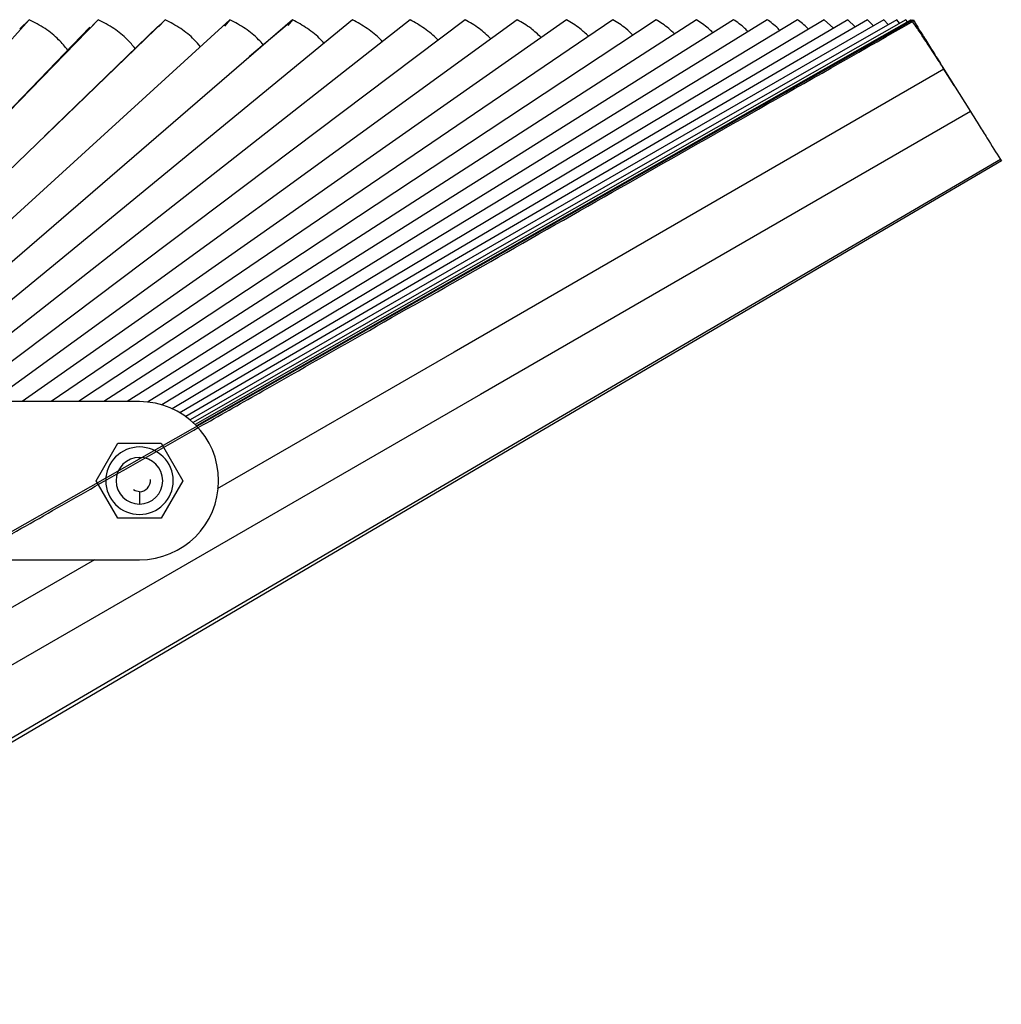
# Paper-space layout '_Top' of a CAD drawing. Header units: millimetres. Extents: x -229 to 229, y -63 to 59.
# Tile 6 of 6: x 111 to 229, y -63 to 55. Entities that reach past the tile are written whole.
import ezdxf

# ---------------------------------------------------------------- set-up
doc = ezdxf.new("R2010")
doc.units = ezdxf.units.MM

psp = doc.layouts.new('_Top')

# ---------------------------------------------------------------- linework, layer by layer
at = {"color": 7, "linetype": 'Continuous', "lineweight": 25}
for p, q in [((111.77, 55.36), (70.31, 9.5)), ((120.05, 55.36), (75.52, 9.5)), ((128.08, 55.36), (80.57, 9.5)), ((135.86, 55.36), (85.47, 9.5)), ((143.37, 55.36), (90.19, 9.5)), ((150.59, 55.36), (94.73, 9.5)), ((157.5, 55.36), (99.08, 9.5)), ((119.03, 54.46), (101.43, 36.19)), ((164.1, 55.36), (103.23, 9.5)), ((170.37, 55.36), (107.17, 9.5)), ((111.77, 55.36), (110.64, 54.28)), ((176.29, 55.36), (110.9, 9.5)), ((127.21, 54.56), (113.59, 41.36)), ((181.86, 55.36), (114.4, 9.5)), ((187.06, 55.36), (117.68, 9.5)), ((120.05, 55.36), (119.1, 54.4)), ((191.89, 55.36), (120.71, 9.5)), ((196.33, 55.36), (123.51, 9.5)), ((200.37, 55.36), (125.97, 9.45)), ((128.08, 55.36), (127.29, 54.49)), ((204.01, 55.36), (127.7, 9.11)), ((207.24, 55.36), (128.94, 8.65)), ((210.06, 55.36), (129.86, 8.16)), ((212.45, 55.36), (130.56, 7.7)), ((214.41, 55.36), (131.07, 7.31)), ((215.94, 55.36), (131.44, 6.98)), ((217.03, 55.36), (131.69, 6.74)), ((217.69, 55.36), (131.83, 6.6)), ((135.86, 55.36), (135.2, 54.58)), ((142.74, 54.73), (138.23, 50.92)), ((143.37, 55.36), (142.82, 54.66)), ((208.36, 54.36), (207.24, 55.36)), ((210.96, 54.5), (210.06, 55.36)), ((213.16, 54.64), (212.45, 55.36)), ((214.93, 54.79), (214.41, 55.36)), ((216.29, 54.94), (215.94, 55.36)), ((217.23, 55.1), (217.03, 55.36)), ((217.91, 55.36), (218, 55.22)), ((222.84, 47.47), (221.62, 49.42)), ((221.62, 49.41), (224.79, 44.35)), ((228.4, 38.57), (55.95, -62.35)), ((228.4, 38.57), (228.51, 38.4)), ((125, 9.5), (44.5, 9.5)), ((119.8, 0), (122.4, 4.5)), ((122.4, 4.5), (127.6, 4.5)), ((127.6, 4.5), (130.2, 0)), ((125, 2.65), (125, 2.8)), ((122.4, -4.5), (119.8, 0)), ((130.2, 0), (127.6, -4.5)), ((125, -1.32), (125, -2.8)), ((127.6, -4.5), (122.4, -4.5)), ((49.5, -9.5), (125, -9.5))]:
    psp.add_line(p, q, dxfattribs=at)
at = {"color": 7, "linetype": 'Continuous', "lineweight": 25, "flags": 128}
for points in [[(43.91, -43.36), (103.07, -9.8), (141.35, 11.92), (179.63, 33.64), (217.91, 55.36)], [(221.62, 49.41), (162.78, 15.44), (134.34, -0.98)], [(224.79, 44.35), (165.95, 10.37), (127.87, -11.61), (89.79, -33.59), (51.71, -55.58)], [(228.51, 38.4), (169.89, 3.97), (131.96, -18.31), (94.02, -40.59), (56.09, -62.87)], [(125, -1.32), (124.49, -1.22), (124.28, -1.11)], [(119.58, -9.5), (86.63, -28.53), (48.55, -50.51)]]:
    psp.add_lwpolyline(points, dxfattribs=at)
at = {"color": 7, "linetype": 'Continuous', "lineweight": 25}
for radius, start, end in [(9.5, 270, 90), (4.05, 0, 180), (2.8, 90, 270), (2.8, 270, 90), (4.05, 180, 0), (1.32, 270, 5.7012)]:
    psp.add_arc((125, 0), radius, start, end, dxfattribs=at)
for points, knots in [([(44.32, -43.74), (47.8, -41.73), (55.05, -37.57), (65.67, -31.49), (76.69, -25.19), (87.22, -19.18), (97.12, -13.53), (106.04, -8.45), (114.71, -3.51), (123.62, 1.57), (132.04, 6.36), (141.97, 12.01), (153.79, 18.73), (168.43, 27.05), (184.06, 35.94), (200.7, 45.39), (212.12, 51.88), (218, 55.22)], [0, 0, 0, 0, 0.060331, 0.125378, 0.183747, 0.250766, 0.307437, 0.354833, 0.404755, 0.457201, 0.508772, 0.550196, 0.628654, 0.712864, 0.802824, 0.898537, 1, 1, 1, 1]), ([(116.39, 51.72), (116.04, 52.14), (115.24, 53.09), (113.67, 54.38), (112.41, 55.03), (111.77, 55.36)], [0, 0, 0, 0, 0.2799226, 0.6308215, 1, 1, 1, 1]), ([(124.48, 51.92), (124.18, 52.27), (123.43, 53.16), (121.93, 54.38), (120.68, 55.03), (120.05, 55.36)], [0, 0, 0, 0, 0.245838, 0.613347, 1, 1, 1, 1]), ([(132.32, 52.11), (132.08, 52.4), (131.38, 53.22), (129.94, 54.38), (128.71, 55.03), (128.08, 55.36)], [0, 0, 0, 0, 0.208901, 0.594409, 1, 1, 1, 1]), ([(139.89, 52.32), (139.7, 52.54), (139.05, 53.28), (137.69, 54.37), (136.48, 55.03), (135.86, 55.36)], [0, 0, 0, 0, 0.166041, 0.572435, 1, 1, 1, 1]), ([(147.16, 52.54), (147.03, 52.68), (146.44, 53.35), (145.16, 54.37), (143.98, 55.03), (143.37, 55.36)], [0, 0, 0, 0, 0.115641, 0.546596, 1, 1, 1, 1]), ([(154.15, 52.73), (154.09, 52.81), (153.55, 53.41), (152.34, 54.37), (151.18, 55.02), (150.59, 55.36)], [0, 0, 0, 0, 0.066619, 0.521462, 1, 1, 1, 1]), ([(160.85, 52.91), (160.84, 52.93), (160.35, 53.46), (159.22, 54.37), (158.08, 55.02), (157.5, 55.36)], [0, 0, 0, 0, 0.014672, 0.494829, 1, 1, 1, 1]), ([(167.21, 53.07), (166.75, 53.5), (165.74, 54.42), (164.67, 55.03), (164.1, 55.36)], [0, 0, 0, 0, 0.465338, 1, 1, 1, 1]), ([(173.24, 53.22), (172.84, 53.6), (171.91, 54.46), (170.93, 55.03), (170.37, 55.36)], [0, 0, 0, 0, 0.432681, 1, 1, 1, 1]), ([(178.93, 53.37), (178.59, 53.69), (177.73, 54.5), (176.83, 55.04), (176.29, 55.36)], [0, 0, 0, 0, 0.396596, 1, 1, 1, 1]), ([(184.27, 53.51), (183.99, 53.78), (183.19, 54.54), (182.38, 55.04), (181.86, 55.36)], [0, 0, 0, 0, 0.356343, 1, 1, 1, 1]), ([(189.25, 53.66), (189.02, 53.88), (188.29, 54.58), (187.57, 55.04), (187.06, 55.36)], [0, 0, 0, 0, 0.310961, 1, 1, 1, 1]), ([(193.85, 53.8), (193.68, 53.97), (193.02, 54.62), (192.37, 55.04), (191.89, 55.36)], [0, 0, 0, 0, 0.259181, 1, 1, 1, 1]), ([(198.07, 53.94), (197.96, 54.06), (197.36, 54.66), (196.79, 55.05), (196.33, 55.36)], [0, 0, 0, 0, 0.199288, 1, 1, 1, 1]), ([(201.91, 54.08), (201.84, 54.15), (201.31, 54.7), (200.81, 55.05), (200.37, 55.36)], [0, 0, 0, 0, 0.128904, 1, 1, 1, 1]), ([(205.34, 54.22), (205.32, 54.25), (204.85, 54.74), (204.42, 55.06), (204.01, 55.36)], [0, 0, 0, 0, 0.044639, 1, 1, 1, 1]), ([(221.62, 49.42), (221.25, 50), (220.45, 51.26), (219.37, 52.9), (218.46, 54.27), (218.06, 54.83), (217.88, 55.08)], [0, 0, 0, 0, 0.251796, 0.549633, 0.802684, 1, 1, 1, 1]), ([(218, 55.22), (218.2, 54.89), (218.61, 54.23), (219.5, 52.81), (220.51, 51.2), (221.25, 50.01), (221.62, 49.41)], [0, 0, 0, 0, 0.249205, 0.499497, 0.749775, 1, 1, 1, 1]), ([(224.79, 44.35), (225.15, 43.77), (225.87, 42.62), (227.11, 40.64), (227.88, 39.4), (228.4, 38.57)], [0, 0, 0, 0, 0.249248, 0.499645, 1, 1, 1, 1])]:
    psp.add_open_spline(points, degree=3, knots=knots, dxfattribs=at)

doc.saveas('drawing.dxf')
